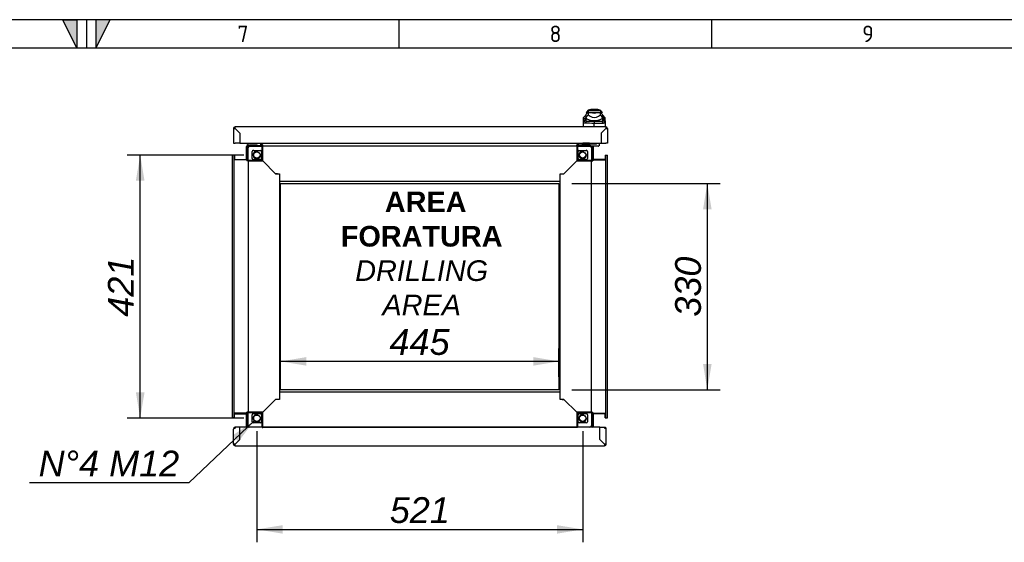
# Model space of a CAD drawing. Extents: x -15 to 412, y 11 to 308.
# Tile 8 of 9: x 202 to 307, y 232 to 288. Entities that reach past the tile are written whole.
import ezdxf
from ezdxf.lldxf.tags import DXFTag

# ---------------------------------------------------------------- set-up
doc = ezdxf.new("R2010")
doc.units = 0
doc.layers.get('0').update_dxf_attribs({"linetype": 'CONTINUOUS'})
for name, color, linetype in [('_TRANSLATION', 7, 'CONTINUOUS'), ('AE00198_03', 7, 'CONTINUOUS'), ('AE00219_03', 7, 'CONTINUOUS'), ('AE00992_10', 7, 'CONTINUOUS'), ('AE00992_31', 7, 'CONTINUOUS'), ('DEFAULT', 7, 'CONTINUOUS'), ('DV5__TRANSLATION', 7, 'CONTINUOUS'), ('F0000000_08', 7, 'CONTINUOUS'), ('F0000000_12', 7, 'CONTINUOUS'), ('F0000001_24', 7, 'CONTINUOUS'), ('F0000001_44', 7, 'CONTINUOUS'), ('M0000000_06', 7, 'CONTINUOUS'), ('M0000000_14', 7, 'CONTINUOUS'), ('M0000000_44', 7, 'CONTINUOUS'), ('M0000000_54', 7, 'CONTINUOUS'), ('M0000000_64', 7, 'CONTINUOUS'), ('M0000001_27', 7, 'CONTINUOUS')]:
    doc.layers.add(name, color=color, linetype=linetype)
doc.styles.add('SEACAD_ARIAL', font='arial.ttf')
doc.styles.add('SEACAD_ARIALI', font='ariali.ttf')
tags = doc.linetypes.add('CENTER2', pattern=[28.575, 19.05, -3.175, 3.175, -3.175]).pattern_tags.tags
tags[10:11] = [DXFTag(74, 4), DXFTag(75, 0), DXFTag(340, '0'), DXFTag(46, 0.0), DXFTag(50, 0.0), DXFTag(44, 0.0), DXFTag(45, 0.0)]
tags[8:9] = [DXFTag(74, 4), DXFTag(75, 0), DXFTag(340, '0'), DXFTag(46, 0.0), DXFTag(50, 0.0), DXFTag(44, 0.0), DXFTag(45, 0.0)]
tags[6:7] = [DXFTag(74, 4), DXFTag(75, 0), DXFTag(340, '0'), DXFTag(46, 0.0), DXFTag(50, 0.0), DXFTag(44, 0.0), DXFTag(45, 0.0)]
tags[4:5] = [DXFTag(74, 4), DXFTag(75, 0), DXFTag(340, '0'), DXFTag(46, 0.0), DXFTag(50, 0.0), DXFTag(44, 0.0), DXFTag(45, 0.0)]
doc.dimstyles.new('ISO', dxfattribs={"dimtxt": 2.75, "dimasz": 2.75, "dimexe": 1.375, "dimexo": 1.375, "dimgap": 0.6875, "dimtad": 1, "dimdec": 1, "dimlfac": 15, "dimtxsty": 'SEACAD_ARIAL', "dimblk1": '_SE_FILLED', "dimblk2": '_SE_FILLED', "dimsah": 1, "dimcen": 1.375, "dimazin": 3, "dimtfac": 0.7, "dimtdec": 3, "dimtmove": 0, "dimatfit": 3})
doc.dimstyles.new('ISO_ALLIN', dxfattribs={"dimtxt": 2.75, "dimasz": 2.75, "dimexe": 1.375, "dimexo": 1.375, "dimgap": 0.6875, "dimtad": 1, "dimtih": 1, "dimtoh": 1, "dimdec": 1, "dimlfac": 15, "dimtxsty": 'SEACAD_ARIAL', "dimblk1": '_SE_FILLED', "dimblk2": '_SE_FILLED', "dimsah": 1, "dimcen": 1.375, "dimazin": 3, "dimtfac": 0.7, "dimtdec": 3, "dimtofl": 0, "dimtmove": 0, "dimatfit": 3, "dimtolj": 1})

# ---------------------------------------------------------------- blocks, each defined once
blk = doc.blocks.new('SE4')
at = {"layer": 'AE00198_03', "color": 7, "linetype": 'CONTINUOUS'}
for p, q in [((226.62, 274.43), (226.62, 274.4)), ((226.77, 274.18), (226.77, 274.15)), ((226.81, 274.15), (226.81, 274.18)), ((227.13, 274.15), (227.13, 274.18)), ((227.17, 274.15), (227.17, 274.18)), ((227.32, 274.4), (227.32, 274.43)), ((262.79, 274.41), (262.09, 274.41)), ((262.09, 274.41), (262.09, 274.36)), ((262.24, 274.18), (262.24, 274.15)), ((262.28, 274.15), (262.28, 274.18)), ((262.6, 274.15), (262.6, 274.18)), ((262.64, 274.15), (262.64, 274.18)), ((262.79, 274.36), (262.79, 274.41))]:
    blk.add_line(p, q, dxfattribs=at)
for centre, start, end in [((262.48, 274.05), 134.855, 137.8253), ((262.39, 274.05), 42.1747, 45.145)]:
    blk.add_arc(centre, 0.533, start, end, dxfattribs=at)
at = {"layer": 'AE00219_03', "color": 7, "linetype": 'CONTINUOUS'}
for p, q in [((226.57, 242.16), (226.57, 242.15)), ((226.57, 242.15), (227.37, 242.15)), ((227.37, 242.15), (227.37, 242.16)), ((262.04, 242.16), (262.04, 242.15)), ((262.04, 242.15), (262.84, 242.15)), ((262.84, 242.15), (262.84, 242.16))]:
    blk.add_line(p, q, dxfattribs=at)
at = {"layer": 'AE00992_10', "color": 7, "linetype": 'CONTINUOUS'}
for p, q in [((262.41, 277.4), (262.17, 277.17)), ((262.17, 276.95), (262.17, 277.17)), ((262.4, 277.13), (262.17, 276.95)), ((262.4, 277.39), (262.4, 277.15)), ((262.45, 277.15), (262.4, 277.15)), ((262.4, 277.15), (262.4, 277.13)), ((262.4, 277.13), (262.4, 276.93)), ((262.6, 277.86), (262.44, 277.7)), ((262.64, 277.7), (262.44, 277.7)), ((262.65, 277.7), (262.45, 277.5)), ((262.45, 277.15), (262.45, 277.5)), ((262.45, 277.09), (262.45, 277.15)), ((262.64, 277.86), (262.6, 277.86)), ((263.97, 277.86), (262.64, 277.86)), ((262.64, 277.86), (262.64, 277.7)), ((262.65, 277.7), (262.64, 277.7)), ((262.65, 277.7), (262.97, 277.7)), ((262.65, 277.7), (262.65, 277.46)), ((262.65, 277.46), (262.86, 277.31)), ((262.97, 277.7), (262.97, 277.7)), ((262.97, 277.7), (263.3, 277.7)), ((263.56, 278.03), (263.04, 278.03)), ((263.3, 277.7), (263.64, 277.7)), ((263.64, 277.7), (263.96, 277.7)), ((263.64, 277.7), (263.64, 277.7)), ((263.74, 277.31), (263.96, 277.46)), ((263.96, 277.46), (263.96, 277.7)), ((264.16, 277.5), (263.96, 277.7)), ((263.97, 277.7), (263.96, 277.7)), ((263.97, 277.86), (263.97, 277.7)), ((264, 277.86), (263.97, 277.86)), ((264.17, 277.7), (263.97, 277.7)), ((264.17, 277.7), (264, 277.86)), ((264.16, 277.5), (264.16, 277.15)), ((264.2, 277.15), (264.16, 277.15)), ((264.16, 277.15), (264.16, 277.09)), ((264.44, 277.17), (264.2, 277.4)), ((264.2, 277.2), (264.2, 277.39)), ((264.2, 277.2), (264.2, 277.2)), ((264.2, 277.2), (264.2, 277.15)), ((264.21, 277.13), (264.2, 277.2)), ((264.21, 276.93), (264.21, 277.13)), ((264.44, 276.95), (264.21, 277.13)), ((264.44, 277.17), (264.44, 276.95)), ((262.14, 276.16), (262.16, 276.75)), ((262.16, 276.75), (262.17, 276.95)), ((262.4, 276.93), (262.16, 276.75)), ((262.17, 276.65), (262.16, 276.75)), ((262.4, 276.83), (262.17, 276.65)), ((262.52, 276.76), (262.31, 276.54)), ((262.4, 276.93), (262.4, 276.83)), ((262.52, 276.76), (263.31, 276.76)), ((263.3, 276.18), (263.3, 276.53)), ((263.31, 276.76), (264.09, 276.76)), ((263.31, 276.76), (263.31, 276.53)), ((263.31, 276.53), (263.31, 276.53)), ((264.3, 276.54), (264.09, 276.76)), ((264.21, 276.83), (264.21, 276.93)), ((264.45, 276.75), (264.21, 276.93)), ((264.44, 276.65), (264.21, 276.83)), ((264.44, 276.95), (264.45, 276.75)), ((264.45, 276.75), (264.44, 276.65)), ((264.45, 276.75), (264.47, 276.16)), ((264.04, 275.06), (264.04, 275.06)), ((264.24, 275.7), (264.24, 275.7)), ((264.4, 275.86), (264.41, 275.86)), ((264.44, 275.9), (264.44, 275.9))]:
    blk.add_line(p, q, dxfattribs=at)
for centre, radius, start, end in [((263.3, 282.96), 5.67, 260.9526, 261.2232), ((263.89, 276.44), 1.61, 140.68, 153.8684), ((263.04, 277.36), 0.667, 90, 131.4096), ((263.3, 277.96), 0.785, 235.9281, 304.0719), ((263.3, 278.71), 1.07, 251.7702, 288.2298), ((263.56, 277.36), 0.667, 48.5904, 90), ((262.71, 276.44), 1.61, 26.1313, 39.3203), ((263.3, 282.96), 5.67, 278.7286, 279.1029), ((262.55, 189.81), 86.73, 89.5005, 90.1572), ((263.17, 277.98), 1.15, 231.0215, 249.3093), ((263.3, 278.82), 1.99, 254.2641, 285.7359), ((263.3, 278.63), 1.81, 262.7711, 277.2289), ((264.06, 190.04), 86.49, 89.8421, 90.4972), ((263.44, 277.98), 1.15, 290.6907, 308.9785)]:
    blk.add_arc(centre, radius, start, end, dxfattribs=at)
for major_axis, start_param, end_param in [((-1.27, 0), 1.130234, 1.390066), ((1.27, 0), 4.893119, 5.152951)]:
    blk.add_ellipse((263.3, 277.76), major_axis=major_axis, ratio=0.7484, start_param=start_param, end_param=end_param, dxfattribs=at)
for points, knots in [([(262.31, 276.54), (262.31, 276.54), (262.3, 276.54), (262.29, 276.54), (262.28, 276.54), (262.27, 276.54), (262.26, 276.54), (262.25, 276.54), (262.24, 276.55), (262.23, 276.55), (262.23, 276.56), (262.22, 276.56), (262.21, 276.57), (262.2, 276.57), (262.19, 276.59), (262.18, 276.6), (262.18, 276.61), (262.17, 276.63), (262.17, 276.64), (262.17, 276.65)], [0, 0, 0, 0, 0.047639, 0.094955, 0.141973, 0.188715, 0.235205, 0.281467, 0.327527, 0.373409, 0.419137, 0.464738, 0.510238, 0.596012, 0.679847, 0.761943, 0.842515, 0.921788, 1, 1, 1, 1]), ([(262.4, 276.83), (262.4, 276.83), (262.4, 276.82), (262.41, 276.82), (262.41, 276.81), (262.41, 276.8), (262.42, 276.8), (262.42, 276.79), (262.43, 276.79), (262.43, 276.78), (262.44, 276.78), (262.45, 276.78), (262.45, 276.77), (262.46, 276.77), (262.47, 276.77), (262.48, 276.77), (262.49, 276.77), (262.5, 276.77), (262.51, 276.76), (262.51, 276.76), (262.52, 276.76)], [0, 0, 0, 0, 0.053914, 0.107599, 0.161137, 0.214608, 0.268092, 0.321672, 0.375427, 0.429438, 0.483783, 0.538539, 0.593782, 0.649586, 0.706021, 0.763157, 0.821061, 0.879795, 0.939422, 1, 1, 1, 1]), ([(264.09, 276.76), (264.1, 276.76), (264.11, 276.76), (264.12, 276.77), (264.13, 276.77), (264.14, 276.77), (264.15, 276.77), (264.15, 276.77), (264.16, 276.78), (264.17, 276.78), (264.18, 276.78), (264.18, 276.79), (264.19, 276.79), (264.19, 276.8), (264.2, 276.81), (264.2, 276.81), (264.2, 276.82), (264.21, 276.83), (264.21, 276.83)], [0, 0, 0, 0, 0.068178, 0.135149, 0.200997, 0.26581, 0.329681, 0.392706, 0.454986, 0.516625, 0.57773, 0.638412, 0.698782, 0.758957, 0.81905, 0.879178, 0.939456, 1, 1, 1, 1]), ([(264.44, 276.65), (264.44, 276.65), (264.44, 276.64), (264.44, 276.63), (264.44, 276.62), (264.43, 276.61), (264.43, 276.6), (264.42, 276.6), (264.42, 276.59), (264.41, 276.58), (264.41, 276.58), (264.4, 276.57), (264.4, 276.56), (264.38, 276.56), (264.37, 276.55), (264.35, 276.54), (264.34, 276.54), (264.32, 276.54), (264.31, 276.54), (264.3, 276.54)], [0, 0, 0, 0, 0.042645, 0.085572, 0.128822, 0.172434, 0.216446, 0.260896, 0.305819, 0.35125, 0.397223, 0.443771, 0.490926, 0.574111, 0.657759, 0.742022, 0.827052, 0.912998, 1, 1, 1, 1])]:
    blk.add_open_spline(points, degree=3, knots=knots, dxfattribs=at)
at = {"layer": 'AE00992_31', "color": 7, "linetype": 'CONTINUOUS'}
for p, q in [((264.04, 274.83), (264.04, 274.83)), ((264.04, 274.82), (264.04, 274.82)), ((264.04, 274.53), (264.04, 274.53))]:
    blk.add_line(p, q, dxfattribs=at)
at = {"layer": 'DV5__TRANSLATION', "color": 7, "linetype": 'CENTER2'}
for p, q in [((229.87, 270.13), (259.54, 270.13)), ((229.87, 248.13), (229.87, 270.13)), ((259.54, 270.13), (259.54, 248.13)), ((259.54, 248.13), (229.87, 248.13))]:
    blk.add_line(p, q, dxfattribs=at)
at = {"layer": 'F0000000_08', "color": 7, "linetype": 'CONTINUOUS'}
for p, q in [((226.41, 274.16), (226.41, 274.33)), ((226.47, 274.4), (227.34, 274.4)), ((226.56, 274.16), (226.56, 274.15)), ((227.37, 274.18), (226.58, 274.18)), ((227.39, 274.15), (227.39, 274.16)), ((227.71, 274.43), (227.73, 274.36)), ((227.73, 274.36), (227.76, 274.28))]:
    blk.add_line(p, q, dxfattribs=at)
for centre, radius, start, end in [((226.47, 274.33), 0.0667, 90, 180), ((226.47, 274.16), 0.0667, 180, 243.6141), ((226.58, 274.16), 0.02, 90, 180), ((227.34, 274.46), 0.0667, 270, 290.3641), ((227.34, 274.46), 0.0667, 290.3641, 330), ((227.37, 274.16), 0.02, 0, 90), ((227.64, 274.23), 0.133, 321.3178, 20.4774)]:
    blk.add_arc(centre, radius, start, end, dxfattribs=at)
at = {"layer": 'F0000000_12', "color": 7, "linetype": 'CONTINUOUS'}
blk.add_line((225.51, 274.56), (225.51, 274.56), dxfattribs=at)
at = {"layer": 'F0000001_24', "color": 7, "linetype": 'CONTINUOUS'}
for p, q in [((262.01, 274.33), (262.01, 274.22)), ((262.01, 274.16), (262.01, 274.22)), ((262.01, 274.15), (262.01, 274.16)), ((262.04, 274.36), (262.21, 274.36)), ((262.21, 274.18), (262.04, 274.18)), ((262.21, 274.36), (262.97, 274.36)), ((262.84, 274.18), (262.21, 274.18)), ((262.86, 274.15), (262.86, 274.16)), ((262.97, 274.36), (263, 274.36)), ((263, 274.1), (262.98, 274.1)), ((263, 274.36), (263.39, 274.36)), ((263.39, 274.1), (263, 274.1)), ((263.39, 274.36), (263.47, 274.36)), ((263.47, 274.1), (263.39, 274.1)), ((263.47, 274.36), (263.54, 274.36)), ((263.77, 274.1), (263.47, 274.1)), ((263.81, 274.43), (263.81, 274.13)), ((263.82, 274.4), (263.81, 274.4)), ((263.82, 274.23), (263.81, 274.23)), ((263.82, 274.43), (263.82, 274.4)), ((263.82, 274.42), (263.82, 274.42)), ((263.82, 274.4), (263.82, 274.23)), ((263.82, 274.29), (263.82, 274.29)), ((263.82, 274.29), (263.82, 274.29)), ((263.82, 274.27), (263.82, 274.27))]:
    blk.add_line(p, q, dxfattribs=at)
for centre, radius, start, end in [((262.04, 274.33), 0.0333, 90, 180), ((262.04, 274.22), 0.0333, 180, 270), ((262.87, 274.43), 0.0667, 180, 270), ((262.84, 274.16), 0.02, 0, 90), ((263.54, 274.43), 0.0667, 270, 0), ((263.77, 274.13), 0.0333, 270, 0)]:
    blk.add_arc(centre, radius, start, end, dxfattribs=at)
at = {"layer": 'F0000001_44', "color": 7, "linetype": 'CONTINUOUS'}
for p, q in [((224.84, 242.35), (224.84, 243.94)), ((225.03, 244.03), (224.86, 244.03)), ((224.86, 244.03), (225.03, 244.03)), ((225.51, 244.13), (225.03, 244.13)), ((225.03, 244.13), (225.03, 244.03)), ((227.91, 244.13), (225.51, 244.13)), ((225.51, 242.83), (225.51, 244.13)), ((225.51, 242.83), (225.51, 244.13)), ((225.51, 244.13), (225.51, 244.13)), ((225.51, 244.03), (225.51, 244.03)), ((261.44, 244.13), (227.97, 244.13)), ((263.9, 244.13), (261.51, 244.13)), ((263.9, 242.83), (263.9, 244.13)), ((263.91, 244.13), (263.9, 244.13)), ((263.91, 244.03), (263.9, 244.03)), ((263.91, 242.83), (263.91, 244.13)), ((263.91, 244.13), (264.39, 244.13)), ((264.39, 244.13), (264.39, 244.03)), ((264.55, 244.03), (264.39, 244.03)), ((264.39, 244.03), (264.55, 244.03)), ((264.57, 242.35), (264.57, 243.94)), ((225.51, 242.83), (225.03, 242.35)), ((225.03, 242.35), (225.51, 242.83)), ((225.51, 242.83), (225.51, 242.83)), ((263.9, 242.83), (263.9, 242.83)), ((263.9, 242.83), (264.38, 242.35)), ((264.39, 242.35), (263.91, 242.83)), ((225.03, 242.35), (225.03, 242.35)), ((225.03, 242.35), (225.03, 242.35)), ((225.03, 242.16), (264.39, 242.16)), ((264.39, 242.35), (264.38, 242.35)), ((264.38, 242.35), (264.39, 242.35))]:
    blk.add_line(p, q, dxfattribs=at)
for centre, radius, start, end in [((225.03, 243.94), 0.187, 152.336, 180), ((225.03, 243.94), 0.187, 90, 152.336), ((264.39, 243.94), 0.187, 27.664, 90), ((264.39, 243.94), 0.187, 0, 27.664), ((225.03, 242.35), 0.187, 180, 270), ((225.01, 230.75), 11.6, 89.9482, 90.8703), ((214.76, 242.33), 10.27, 359.0701, 0.1114), ((274.66, 242.33), 10.27, 179.8886, 180.9299), ((264.39, 242.35), 0.187, 270, 0), ((264.4, 230.75), 11.6, 89.1297, 90.0518)]:
    blk.add_arc(centre, radius, start, end, dxfattribs=at)
for centre, major_axis, start_param, end_param in [((225.03, 243.94), (0.187, 0), 2.658765, 3.141593), ((264.39, 243.94), (-0.187, 0), 3.141593, 3.624421)]:
    blk.add_ellipse(centre, major_axis=major_axis, ratio=0.998462, start_param=start_param, end_param=end_param, dxfattribs=at)
at = {"layer": 'M0000000_06', "color": 7, "linetype": 'CONTINUOUS'}
for p, q in [((227.91, 274.15), (226.57, 274.15)), ((226.57, 274.1), (227.91, 274.1)), ((227.91, 274.15), (227.97, 274.15)), ((227.91, 273.93), (227.91, 274.15)), ((227.97, 273.93), (227.97, 274.15)), ((261.44, 274.15), (261.44, 273.93)), ((261.51, 274.15), (261.44, 274.15)), ((261.51, 274.15), (261.51, 273.93)), ((262.84, 274.15), (261.51, 274.15)), ((261.51, 274.1), (262.84, 274.1)), ((226.36, 273.93), (226.36, 272.6)), ((226.41, 272.6), (226.41, 273.93)), ((226.84, 272.8), (226.84, 273.53)), ((226.97, 273.66), (227.71, 273.66)), ((227.84, 273.53), (227.84, 272.8)), ((227.91, 272.6), (227.91, 273.93)), ((227.97, 272.53), (227.97, 273.93)), ((261.44, 273.93), (261.44, 272.53)), ((261.51, 273.93), (261.51, 272.6)), ((261.57, 272.8), (261.57, 273.53)), ((261.71, 273.66), (262.44, 273.66)), ((262.57, 273.53), (262.57, 272.8)), ((263.01, 273.93), (263.01, 272.6)), ((263.06, 272.6), (263.06, 273.93)), ((226.36, 272.6), (226.36, 272.53)), ((226.36, 272.6), (226.57, 272.6)), ((226.36, 272.53), (226.57, 272.53)), ((226.57, 272.6), (227.91, 272.6)), ((226.57, 272.53), (227.97, 272.53)), ((227.71, 272.66), (226.97, 272.66)), ((261.44, 272.53), (262.84, 272.53)), ((261.51, 272.6), (262.84, 272.6)), ((262.44, 272.66), (261.71, 272.66)), ((262.84, 272.6), (263.06, 272.6)), ((262.84, 272.53), (263.06, 272.53)), ((263.06, 272.6), (263.06, 272.53)), ((226.57, 245.73), (226.36, 245.73)), ((226.36, 245.66), (226.36, 245.73)), ((226.57, 245.66), (226.36, 245.66)), ((226.36, 245.66), (226.36, 244.33)), ((226.41, 244.33), (226.41, 245.66)), ((227.97, 245.73), (226.57, 245.73)), ((227.91, 245.66), (226.57, 245.66)), ((227.91, 244.33), (227.91, 245.66)), ((227.97, 244.33), (227.97, 245.73)), ((261.44, 245.73), (261.44, 244.33)), ((262.84, 245.73), (261.44, 245.73)), ((261.51, 245.66), (261.51, 244.33)), ((262.84, 245.66), (261.51, 245.66)), ((263.06, 245.73), (262.84, 245.73)), ((263.06, 245.66), (262.84, 245.66)), ((263.01, 245.66), (263.01, 244.33)), ((263.06, 245.66), (263.06, 245.73)), ((263.06, 244.33), (263.06, 245.66)), ((226.84, 244.73), (226.84, 245.46)), ((226.97, 245.6), (227.71, 245.6)), ((227.71, 244.6), (226.97, 244.6)), ((227.84, 245.46), (227.84, 244.73)), ((261.57, 244.73), (261.57, 245.46)), ((261.71, 245.6), (262.44, 245.6)), ((262.44, 244.6), (261.71, 244.6)), ((262.57, 245.46), (262.57, 244.73)), ((227.91, 244.16), (226.57, 244.16)), ((227.91, 244.11), (227.91, 244.33)), ((227.91, 244.11), (227.97, 244.11)), ((227.97, 244.11), (227.97, 244.33)), ((261.44, 244.33), (261.44, 244.11)), ((261.51, 244.11), (261.44, 244.11)), ((261.51, 244.33), (261.51, 244.11)), ((262.84, 244.16), (261.51, 244.16))]:
    blk.add_line(p, q, dxfattribs=at)
for centre in [(227.34, 273.16), (262.07, 273.16), (227.34, 245.1), (262.07, 245.1)]:
    blk.add_circle(centre, 0.337, dxfattribs=at)
for centre, radius, start, end in [((226.57, 273.93), 0.217, 90, 180), ((226.57, 273.93), 0.167, 90, 180), ((262.84, 273.93), 0.217, 0, 90), ((262.84, 273.93), 0.167, 0, 90), ((226.97, 273.53), 0.133, 90, 180), ((227.34, 273.16), 0.4, 75, 15), ((227.71, 273.53), 0.133, 0, 90), ((261.71, 273.53), 0.133, 90, 180), ((262.07, 273.16), 0.4, 75, 15), ((262.44, 273.53), 0.133, 0, 90), ((226.97, 272.8), 0.133, 180, 270), ((227.71, 272.8), 0.133, 270, 0), ((261.71, 272.8), 0.133, 180, 270), ((262.44, 272.8), 0.133, 270, 0), ((226.97, 245.46), 0.133, 90, 180), ((226.97, 244.73), 0.133, 180, 270), ((227.34, 245.1), 0.4, 75, 15), ((227.71, 245.46), 0.133, 0, 90), ((227.71, 244.73), 0.133, 270, 0), ((261.71, 245.46), 0.133, 90, 180), ((261.71, 244.73), 0.133, 180, 270), ((262.07, 245.1), 0.4, 75, 15), ((262.44, 245.46), 0.133, 0, 90), ((262.44, 244.73), 0.133, 270, 0), ((226.57, 244.33), 0.217, 180, 247.3801), ((226.57, 244.33), 0.167, 180, 270), ((262.84, 244.33), 0.167, 270, 0), ((262.84, 244.33), 0.217, 292.6199, 0)]:
    blk.add_arc(centre, radius, start, end, dxfattribs=at)
at = {"layer": 'M0000000_14', "color": 7, "linetype": 'CONTINUOUS'}
for p, q in [((227.81, 274.18), (227.81, 274.43)), ((227.89, 274.23), (227.89, 274.15)), ((227.89, 274.18), (227.89, 274.23)), ((261.52, 274.23), (261.52, 274.15)), ((261.53, 274.18), (261.53, 274.23)), ((261.61, 274.18), (261.61, 274.43)), ((224.96, 272.7), (226.32, 272.7)), ((226.27, 272.62), (226.32, 272.62)), ((226.27, 272.61), (226.36, 272.61)), ((263.14, 272.61), (263.06, 272.61)), ((264.45, 272.7), (263.09, 272.7)), ((263.14, 272.62), (263.09, 272.62)), ((226.27, 245.65), (226.36, 245.65)), ((226.27, 245.64), (226.32, 245.64)), ((263.14, 245.65), (263.06, 245.65)), ((263.14, 245.64), (263.09, 245.64)), ((224.96, 245.56), (226.32, 245.56)), ((264.45, 245.56), (263.09, 245.56))]:
    blk.add_line(p, q, dxfattribs=at)
for centre, radius, start, end in [((227.72, 274.18), 0.0867, 334.971, 0), ((227.72, 274.18), 0.167, 347.291, 0), ((261.69, 274.18), 0.167, 180, 192.709), ((261.69, 274.18), 0.0867, 180, 205.029), ((226.32, 272.78), 0.0867, 270, 295.029), ((226.32, 272.78), 0.167, 270, 282.709), ((263.09, 272.78), 0.0867, 244.971, 270), ((263.09, 272.78), 0.167, 257.291, 270), ((226.32, 245.48), 0.167, 77.291, 90), ((263.09, 245.48), 0.167, 90, 102.709), ((226.32, 245.48), 0.0867, 64.971, 90), ((263.09, 245.48), 0.0867, 90, 115.029)]:
    blk.add_arc(centre, radius, start, end, dxfattribs=at)
at = {"layer": 'M0000000_44', "color": 7, "linetype": 'CONTINUOUS'}
for p, q in [((224.71, 273.13), (224.71, 245.13)), ((224.87, 273.13), (224.71, 273.13)), ((224.87, 273.13), (224.87, 245.13)), ((224.96, 273.13), (224.87, 273.13)), ((224.96, 273.13), (224.96, 272.63)), ((264.45, 273.13), (264.45, 272.63)), ((264.45, 273.13), (264.54, 273.13)), ((264.54, 245.13), (264.54, 273.13)), ((264.54, 273.13), (264.71, 273.13)), ((264.71, 245.13), (264.71, 273.13)), ((226.27, 272.63), (224.96, 272.63)), ((226.27, 272.63), (226.27, 272.53)), ((226.36, 272.53), (226.27, 272.53)), ((226.41, 272.53), (226.41, 245.73)), ((229.34, 271.16), (227.97, 272.53)), ((260.07, 271.16), (261.44, 272.53)), ((263.01, 245.73), (263.01, 272.53)), ((263.06, 272.53), (263.14, 272.53)), ((263.14, 272.63), (263.14, 272.53)), ((263.14, 272.63), (264.45, 272.63)), ((229.53, 271.16), (229.34, 271.16)), ((259.89, 271.16), (260.07, 271.16)), ((229.74, 270.33), (229.74, 247.93)), ((259.67, 247.93), (259.67, 270.33)), ((229.34, 247.1), (227.97, 245.73)), ((229.53, 247.1), (229.34, 247.1)), ((259.89, 247.1), (260.07, 247.1)), ((260.07, 247.1), (261.44, 245.73)), ((224.96, 245.13), (224.96, 245.63)), ((226.27, 245.63), (224.96, 245.63)), ((226.36, 245.73), (226.27, 245.73)), ((226.27, 245.63), (226.27, 245.73)), ((263.06, 245.73), (263.14, 245.73)), ((263.14, 245.63), (263.14, 245.73)), ((263.14, 245.63), (264.45, 245.63)), ((264.45, 245.13), (264.45, 245.63)), ((224.87, 245.13), (224.71, 245.13)), ((224.96, 245.13), (224.87, 245.13)), ((264.45, 245.13), (264.54, 245.13)), ((264.54, 245.13), (264.71, 245.13))]:
    blk.add_line(p, q, dxfattribs=at)
at = {"layer": 'M0000000_54', "color": 7, "linetype": 'CONTINUOUS'}
for p, q in [((227.87, 274.43), (227.87, 274.23)), ((227.87, 274.23), (227.97, 274.23)), ((227.97, 274.15), (227.97, 274.23)), ((261.44, 274.1), (227.97, 274.1)), ((261.44, 274.15), (261.44, 274.23)), ((261.54, 274.23), (261.44, 274.23)), ((261.54, 274.43), (261.54, 274.23)), ((229.34, 271.16), (227.97, 272.53)), ((260.07, 271.16), (261.44, 272.53)), ((229.34, 271.16), (229.74, 271.16)), ((229.74, 271.16), (229.74, 270.54)), ((259.67, 270.54), (259.67, 271.16)), ((259.67, 271.16), (260.07, 271.16)), ((229.74, 270.54), (229.74, 270.33)), ((259.67, 270.33), (229.74, 270.33)), ((259.67, 270.33), (259.67, 270.54)), ((229.74, 247.93), (259.67, 247.93)), ((229.74, 247.93), (229.74, 247.72)), ((229.74, 247.72), (229.74, 247.1)), ((259.67, 247.72), (259.67, 247.93)), ((259.67, 247.1), (259.67, 247.72)), ((229.34, 247.1), (227.97, 245.73)), ((229.74, 247.1), (229.34, 247.1)), ((260.07, 247.1), (259.67, 247.1)), ((260.07, 247.1), (261.44, 245.73)), ((227.97, 244.16), (261.44, 244.16))]:
    blk.add_line(p, q, dxfattribs=at)
at = {"layer": 'M0000000_64', "color": 7, "linetype": 'CONTINUOUS'}
for p, q in [((226.24, 273.06), (226.24, 274.08)), ((226.34, 273.06), (226.34, 274.08)), ((226.43, 274.12), (226.43, 274.09)), ((227.75, 274.16), (227.8, 274.16)), ((227.77, 274.26), (227.81, 274.26)), ((227.88, 274.16), (227.89, 274.16)), ((261.52, 274.16), (261.53, 274.16)), ((261.61, 274.26), (262.01, 274.26)), ((261.61, 274.16), (262.01, 274.16)), ((262.99, 274.09), (262.99, 274.1)), ((263.07, 274.08), (263.07, 273.06)), ((263.17, 274.08), (263.17, 273.06)), ((226.24, 273.06), (226.24, 273.06)), ((226.34, 273.06), (226.24, 273.06)), ((226.24, 273.06), (226.34, 273.06)), ((226.24, 272.7), (226.24, 273.06)), ((226.34, 273.06), (226.34, 273.06)), ((226.34, 272.7), (226.34, 273.06)), ((263.07, 273.06), (263.07, 272.7)), ((263.07, 273.06), (263.17, 273.06)), ((263.07, 273.06), (263.07, 273.06)), ((263.17, 273.06), (263.07, 273.06)), ((263.17, 273.06), (263.17, 272.7)), ((263.17, 273.06), (263.17, 273.06)), ((226.34, 272.61), (226.34, 272.62)), ((263.07, 272.62), (263.07, 272.61)), ((226.34, 245.64), (226.34, 245.65)), ((263.07, 245.65), (263.07, 245.64)), ((226.24, 245.2), (226.24, 245.56)), ((226.34, 245.2), (226.24, 245.2)), ((226.24, 245.2), (226.24, 245.2)), ((226.24, 244.18), (226.24, 245.2)), ((226.24, 245.2), (226.34, 245.2)), ((226.34, 245.2), (226.34, 245.56)), ((226.34, 245.2), (226.34, 245.2)), ((226.34, 244.18), (226.34, 245.2)), ((263.07, 245.56), (263.07, 245.2)), ((263.07, 245.2), (263.17, 245.2)), ((263.07, 245.2), (263.07, 245.2)), ((263.07, 245.2), (263.07, 244.18)), ((263.17, 245.2), (263.07, 245.2)), ((263.17, 245.56), (263.17, 245.2)), ((263.17, 245.2), (263.17, 245.2)), ((263.17, 245.2), (263.17, 244.18)), ((226.43, 244.17), (226.43, 244.13)), ((262.99, 244.13), (262.99, 244.17))]:
    blk.add_line(p, q, dxfattribs=at)
for centre, radius, start, end in [((226.43, 274.08), 0.187, 96.1506, 180), ((226.43, 274.08), 0.0867, 103.3147, 180), ((226.42, 340.75), 66.67, 269.9302, 269.9953), ((262.99, 333.65), 59.57, 270.0027, 270.0684), ((262.99, 274.08), 0.0867, 0, 13.3424), ((262.99, 274.08), 0.187, 0, 6.1506), ((226.43, 244.18), 0.187, 180, 196.6015), ((226.43, 244.18), 0.0867, 180, 217.9798), ((226.42, 184.61), 59.57, 90.0027, 90.0684), ((262.99, 177.51), 66.67, 89.9302, 89.9953), ((262.99, 244.18), 0.0867, 322.0202, 0), ((262.99, 244.18), 0.187, 343.3985, 0)]:
    blk.add_arc(centre, radius, start, end, dxfattribs=at)
at = {"layer": 'M0000001_27', "color": 7, "linetype": 'CONTINUOUS'}
for p, q in [((264.52, 276.16), (225.03, 276.16)), ((224.84, 275.98), (224.84, 274.43)), ((225.03, 275.98), (225.51, 275.5)), ((225.51, 275.5), (225.03, 275.98)), ((225.03, 275.98), (225.03, 275.98)), ((225.51, 275.5), (225.51, 275.5)), ((225.51, 275.5), (225.51, 274.43)), ((225.51, 275.5), (225.51, 274.43)), ((264.04, 275.5), (264.52, 275.98)), ((264.52, 275.98), (264.04, 275.5)), ((264.04, 275.5), (264.04, 275.5)), ((264.04, 275.5), (264.04, 274.43)), ((264.04, 275.5), (264.04, 274.43)), ((264.52, 275.98), (264.52, 275.98)), ((264.71, 275.98), (264.71, 274.43)), ((224.84, 274.43), (225.03, 274.43)), ((225.51, 274.43), (225.03, 274.43)), ((225.51, 274.43), (264.04, 274.43)), ((264.04, 274.43), (264.52, 274.43)), ((264.71, 274.43), (264.52, 274.43))]:
    blk.add_line(p, q, dxfattribs=at)
for centre, radius, start, end in [((225.03, 275.98), 0.187, 90, 180), ((214.75, 276), 10.27, 359.8887, 0.9298), ((276.12, 275.99), 11.6, 179.1297, 180.0518), ((264.52, 275.98), 0.187, 0, 90), ((225.01, 287.58), 11.6, 269.1297, 270.0518), ((264.54, 286.25), 10.27, 269.8886, 270.9299)]:
    blk.add_arc(centre, radius, start, end, dxfattribs=at)
blk = doc.blocks.new('DMBLK49')
at = {"layer": '_TRANSLATION', "linetype": 'CONTINUOUS'}
for points in [[(232.62, 251.62), (229.87, 251.16), (232.62, 250.7)], [(256.79, 251.62), (256.79, 250.7), (259.54, 251.16)]]:
    blk.add_hatch(color=7, dxfattribs=at).paths.add_polyline_path(points)
at = {"layer": '_TRANSLATION', "color": 7, "linetype": 'CONTINUOUS'}
for p, q in [((229.87, 249.51), (229.87, 252.53)), ((259.54, 249.51), (259.54, 252.53)), ((259.54, 251.16), (229.87, 251.16))]:
    blk.add_line(p, q, dxfattribs=at)
at = {"layer": '_TRANSLATION', "color": 7, "linetype": 'CONTINUOUS', "style": 'SEACAD_ARIALI'}
blk.add_text('445', height=2.75, dxfattribs=at).set_placement((241.47, 251.85))
blk = doc.blocks.new('_SE_FILLED')
at = {"color": 0}
blk.add_line((0, 0), (-1, 0), dxfattribs=at)
blk.add_solid([(0, 0), (-1, -0.1665), (-1, 0.1665), (0, 0)], dxfattribs=at)
blk = doc.blocks.new('DMBLK50')
at = {"layer": '_TRANSLATION', "linetype": 'CONTINUOUS'}
for points in [[(275.81, 267.38), (275.35, 270.13), (274.9, 267.38)], [(275.81, 250.88), (274.9, 250.88), (275.35, 248.13)]]:
    blk.add_hatch(color=7, dxfattribs=at).paths.add_polyline_path(points)
at = {"layer": '_TRANSLATION', "color": 7, "linetype": 'CONTINUOUS'}
for p, q in [((260.91, 270.13), (276.73, 270.13)), ((275.35, 270.13), (275.35, 248.13)), ((260.91, 248.13), (276.73, 248.13))]:
    blk.add_line(p, q, dxfattribs=at)
at = {"layer": '_TRANSLATION', "color": 7, "linetype": 'CONTINUOUS', "style": 'SEACAD_ARIALI'}
blk.add_text('330', height=2.75, rotation=90, dxfattribs=at).set_placement((274.67, 255.92))
blk = doc.blocks.new('DMBLK54')
at = {"layer": '_TRANSLATION', "linetype": 'CONTINUOUS'}
for points in [[(230.09, 232.79), (230.09, 233.7), (227.34, 233.25)], [(259.32, 232.79), (262.07, 233.25), (259.32, 233.7)]]:
    blk.add_hatch(color=7, dxfattribs=at).paths.add_polyline_path(points)
at = {"layer": '_TRANSLATION', "color": 7, "linetype": 'CONTINUOUS'}
for p, q in [((227.34, 243.72), (227.34, 231.87)), ((262.07, 243.72), (262.07, 231.87)), ((227.34, 233.25), (262.07, 233.25))]:
    blk.add_line(p, q, dxfattribs=at)
at = {"layer": '_TRANSLATION', "color": 7, "linetype": 'CONTINUOUS', "style": 'SEACAD_ARIALI'}
blk.add_text('521', height=2.75, dxfattribs=at).set_placement((241.5, 233.93))
blk = doc.blocks.new('DMBLK55')
at = {"layer": '_TRANSLATION', "linetype": 'CONTINUOUS'}
for points in [[(214.44, 270.41), (215.36, 270.41), (214.9, 273.16)], [(214.44, 247.85), (214.9, 245.1), (215.36, 247.85)]]:
    blk.add_hatch(color=7, dxfattribs=at).paths.add_polyline_path(points)
at = {"layer": '_TRANSLATION', "color": 7, "linetype": 'CONTINUOUS'}
for p, q in [((225.96, 273.16), (213.52, 273.16)), ((214.9, 245.1), (214.9, 273.16)), ((225.96, 245.1), (213.52, 245.1))]:
    blk.add_line(p, q, dxfattribs=at)
at = {"layer": '_TRANSLATION', "color": 7, "linetype": 'CONTINUOUS', "style": 'SEACAD_ARIALI'}
blk.add_text('421', height=2.75, rotation=90, dxfattribs=at).set_placement((214.21, 255.92))
blk = doc.blocks.new('DMBLK56')
at = {"layer": '_TRANSLATION', "linetype": 'CONTINUOUS'}
blk.add_hatch(color=7, dxfattribs=at).paths.add_polyline_path([(225.37, 242.6), (227.05, 244.82), (224.74, 243.26)])
at = {"layer": '_TRANSLATION', "color": 7, "linetype": 'CONTINUOUS'}
for p, q in [((227.05, 244.82), (220.07, 238.2)), ((220.07, 238.2), (203.11, 238.2))]:
    blk.add_line(p, q, dxfattribs=at)
at = {"layer": '_TRANSLATION', "color": 7, "linetype": 'CONTINUOUS', "style": 'SEACAD_ARIALI'}
blk.add_text('N°4 M12', height=2.75, dxfattribs=at).set_placement((204.07, 238.89))

msp = doc.modelspace()

# ---------------------------------------------------------------- hatches: boundary and pattern name
at = {"linetype": 'CONTINUOUS'}
for points in [[(208.1537, 287.5885), (206.6393, 287.5885), (208.1537, 284.5597)], [(210.1728, 287.5885), (210.1728, 284.5597), (211.6872, 287.5885)]]:
    msp.add_hatch(color=7, dxfattribs=at).paths.add_polyline_path(points)

# ---------------------------------------------------------------- linework, layer by layer
at = {"color": 7, "linetype": 'CONTINUOUS'}
for p, q in [((412.092, 287.5885), (6.2345, 287.5885)), ((209.1633, 287.5885), (209.1633, 284.5597)), ((242.4799, 287.5885), (242.4799, 284.5597)), ((275.7966, 287.5885), (275.7966, 284.5597))]:
    msp.add_line(p, q, dxfattribs=at)
for points in [[(208.1537, 287.5885), (208.1537, 284.5597), (206.6393, 287.5885), (208.1537, 287.5885)], [(210.1728, 287.5885), (210.1728, 284.5597), (211.6872, 287.5885), (210.1728, 287.5885)]]:
    msp.add_lwpolyline(points, dxfattribs=at)
at = {"layer": 'DEFAULT', "color": 7, "linetype": 'CONTINUOUS'}
msp.add_line((412.092, 284.5597), (6.2345, 284.5597), dxfattribs=at)

# ---------------------------------------------------------------- block references
at = {"layer": '_TRANSLATION'}
msp.add_blockref('SE4', (0, 0), dxfattribs=at)

# ---------------------------------------------------------------- texts
at = {"char_height": 1.766793, "width": 1.987652, "attachment_point": 8}
for s, insert in [('{\\fSolid Edge ANSI|b0||i0||c0|p34;\\C7;\\H1.766793;\\W1.;7}', (225.8517, 285.1957)), ('{\\fSolid Edge ANSI|b0||i0||c0|p34;\\C7;\\H1.766793;\\W1.;8}', (259.1684, 285.1957)), ('{\\fSolid Edge ANSI|b0||i0||c0|p34;\\C7;\\H1.766793;\\W1.;9}', (292.485, 285.1957))]:
    msp.add_mtext(s, dxfattribs=dict(at, insert=insert))
at = {"layer": '_TRANSLATION', "insert": (244.9045, 262.6676), "char_height": 2.2, "width": 19.467567, "attachment_point": 5}
msp.add_mtext('{\\fArial|b0||i0||c0|p34;\\C7;\\H2.2;\\W1.; }{\\fArial|b1||i0||c0|p34;\\C7;\\H2.2;\\W1.;AREA\\P}{\\fArial|b1||i0||c0|p34;\\C7;\\H2.2;\\W1.;FORATURA \\P}{\\fArial|b0||i1||c0|p34;\\C7;\\H2.2;\\W1.;DRILLING\\P}{\\fArial|b0||i1||c0|p34;\\C7;\\H2.2;\\W1.;AREA}', dxfattribs=at)

# ---------------------------------------------------------------- dimensions: what is measured, and where the dimension line sits
at = {"layer": '_TRANSLATION', "color": 7, "linetype": 'CONTINUOUS'}
for base, p1, p2, angle, picture, middle in [((214.8992, 245.098), (227.3388, 245.098), (227.3388, 273.1646), 90, 'DMBLK55', (214.8992, 259.1313)), ((275.3539, 270.1313), (259.5388, 270.1313), (259.5388, 248.1313), 270, 'DMBLK50', (275.3539, 259.1313)), ((259.5388, 251.1593), (259.5388, 248.1313), (229.8721, 248.1313), 180, 'DMBLK49', (244.7055, 251.1593)), ((227.3388, 233.2458), (227.3388, 245.098), (262.0721, 245.098), 0, 'DMBLK54', (244.7055, 233.2458))]:
    dim = msp.add_linear_dim(base=base, p1=p1, p2=p2, angle=angle, text='\\A1;<>', dimstyle='ISO', dxfattribs=at)
    dim.commit()
    dim.dimension.update_dxf_attribs({"geometry": picture, "text_midpoint": middle, "dimtype": 161})
dim = msp.add_radius_dim(center=(227.3388, 245.098), mpoint=(227.0485, 244.8227), text='\\A1;N°4 M12{}', dimstyle='ISO_ALLIN', dxfattribs=at)
dim.commit()
dim.dimension.update_dxf_attribs({"geometry": 'DMBLK56', "text_midpoint": (203.1094, 238.2029), "dimtype": 164})

doc.saveas('drawing.dxf')
